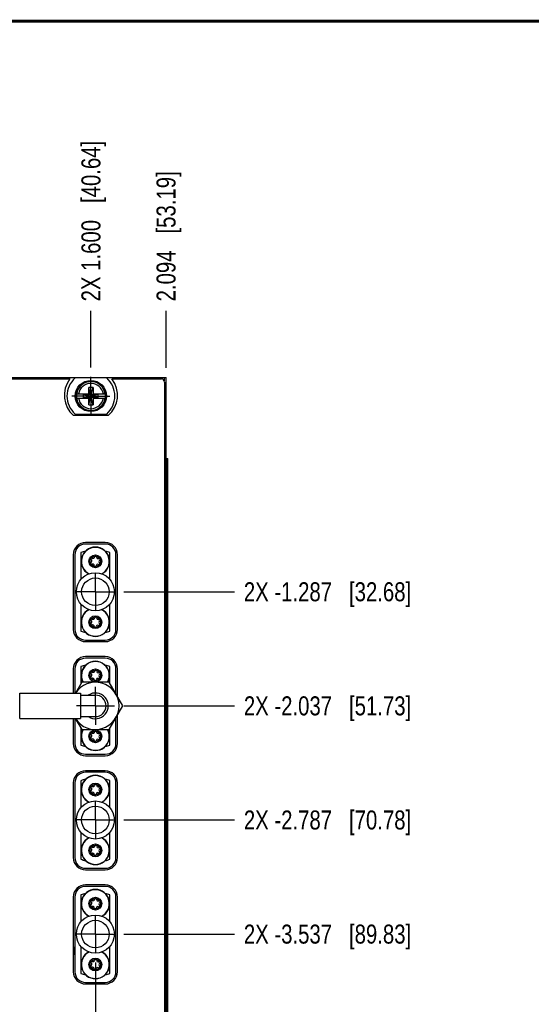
# Model space of a CAD drawing. Header units: inches. Extents: x 0.2 to 16.8, y 0.2 to 10.8.
# Tile 6 of 20: x 5.5 to 8.9, y 4.3 to 10.8. Entities that reach past the tile are written whole.
import ezdxf

# ---------------------------------------------------------------- set-up
doc = ezdxf.new("R2010")
doc.units = ezdxf.units.IN
doc.header["$LTSCALE"] = 0.935
doc.header["$MEASUREMENT"] = 0
doc.linetypes.add('CENTER', pattern=[0.6, 0.375, -0.075, 0.075, -0.075])
doc.layers.get('0').update_dxf_attribs({"linetype": 'CONTINUOUS'})
doc.layers.add('02___PRT_ALL_AXES', color=7, linetype='CONTINUOUS')
doc.layers.add('DIMENSIONS', color=7, linetype='CONTINUOUS')
doc.styles.get("Standard").update_dxf_attribs({"font": 'txt', "width": 0.8})
doc.dimstyles.new('DIMSTYLE_1', dxfattribs={"dimtxt": 0.125, "dimasz": 0.18, "dimexe": 0.18, "dimexo": 0.0625, "dimgap": 0.09, "dimtad": 0, "dimtih": 1, "dimtoh": 1, "dimdec": 3, "dimzin": 4, "dimdsep": 46, "dimtxsty": 'STANDARD', "dimblk": '_FILLED', "dimblk1": '_FILLED', "dimblk2": '_FILLED', "dimcen": 0.09, "dimadec": 0, "dimazin": 0, "dimtp": 0.01, "dimtm": 0.01, "dimtfac": 1, "dimtdec": 3, "dimtofl": 0, "dimtmove": 0, "dimatfit": 3, "dimldrblk": '_FILLED', "dimfxl": 1, "dimtolj": 1, "dimtzin": 4, "dimarcsym": 0})

# ---------------------------------------------------------------- blocks, each defined once
blk = doc.blocks.new('*D8')
at = {"layer": 'DIMENSIONS', "color": 2, "linetype": 'CONTINUOUS'}
blk.add_line((6.2168, 7.0086), (6.9431, 7.0086), dxfattribs=at)
at = {"layer": 'DIMENSIONS', "color": 2, "linetype": 'CONTINUOUS', "insert": (7.0056, 7.0711), "char_height": 0.125, "width": 1.725, "attachment_point": 1, "line_spacing_factor": 0.9}
blk.add_mtext('2X -1.287{\\Ftxt.shx;\\W1.000000;\\H0.125000; }[32.68]', dxfattribs=at)
blk = doc.blocks.new('_FILLED')
at = {"color": 0, "linetype": 'BYBLOCK'}
blk.add_solid([(0, 0), (-1, 0.174), (-1, -0.174)], dxfattribs=at)
blk = doc.blocks.new('*D9')
at = {"layer": 'DIMENSIONS', "color": 2, "linetype": 'CONTINUOUS'}
blk.add_line((6.2168, 6.2586), (6.9431, 6.2586), dxfattribs=at)
at = {"layer": 'DIMENSIONS', "color": 2, "linetype": 'CONTINUOUS', "insert": (7.0056, 6.3211), "char_height": 0.125, "width": 1.725, "attachment_point": 1, "line_spacing_factor": 0.9}
blk.add_mtext('2X -2.037{\\Ftxt.shx;\\W1.000000;\\H0.125000; }[51.73]', dxfattribs=at)
blk = doc.blocks.new('*D10')
at = {"layer": 'DIMENSIONS', "color": 2, "linetype": 'CONTINUOUS'}
blk.add_line((6.2168, 5.5086), (6.9431, 5.5086), dxfattribs=at)
at = {"layer": 'DIMENSIONS', "color": 2, "linetype": 'CONTINUOUS', "insert": (7.0056, 5.5711), "char_height": 0.125, "width": 1.725, "attachment_point": 1, "line_spacing_factor": 0.9}
blk.add_mtext('2X -2.787{\\Ftxt.shx;\\W1.000000;\\H0.125000; }[70.78]', dxfattribs=at)
blk = doc.blocks.new('*D11')
at = {"layer": 'DIMENSIONS', "color": 2, "linetype": 'CONTINUOUS'}
blk.add_line((6.2168, 4.7586), (6.9431, 4.7586), dxfattribs=at)
at = {"layer": 'DIMENSIONS', "color": 2, "linetype": 'CONTINUOUS', "insert": (7.0056, 4.8211), "char_height": 0.125, "width": 1.725, "attachment_point": 1, "line_spacing_factor": 0.9}
blk.add_mtext('2X -3.537{\\Ftxt.shx;\\W1.000000;\\H0.125000; }[89.83]', dxfattribs=at)
blk = doc.blocks.new('*D15')
at = {"layer": 'DIMENSIONS', "color": 2, "linetype": 'CONTINUOUS'}
blk.add_line((5.9999, 8.4827), (5.9999, 8.8546), dxfattribs=at)
at = {"layer": 'DIMENSIONS', "color": 2, "linetype": 'CONTINUOUS', "insert": (5.9374, 8.9171), "char_height": 0.125, "width": 1.625, "attachment_point": 1, "rotation": 90, "line_spacing_factor": 0.9}
blk.add_mtext('2X 1.600{\\Ftxt.shx;\\W1.000000;\\H0.125000; }[40.64]', dxfattribs=at)
blk = doc.blocks.new('*D17')
at = {"layer": 'DIMENSIONS', "color": 2, "linetype": 'CONTINUOUS'}
blk.add_line((6.4939, 8.4796), (6.4939, 8.8546), dxfattribs=at)
at = {"layer": 'DIMENSIONS', "color": 2, "linetype": 'CONTINUOUS', "insert": (6.4314, 8.9171), "char_height": 0.125, "width": 1.325, "attachment_point": 1, "rotation": 90, "line_spacing_factor": 0.9}
blk.add_mtext('2.094{\\Ftxt.shx;\\W1.000000;\\H0.125000; }[53.19]', dxfattribs=at)
blk = doc.blocks.new('*D20')
at = {"layer": 'DIMENSIONS', "color": 2, "linetype": 'CONTINUOUS'}
blk.add_line((6.0292, 4.571), (6.0292, 2.8372), dxfattribs=at)
at = {"layer": 'DIMENSIONS', "color": 2, "linetype": 'CONTINUOUS', "insert": (5.9667, 2.7747), "char_height": 0.125, "width": 1.625, "attachment_point": 3, "rotation": 90, "line_spacing_factor": 0.9}
blk.add_mtext('4X 1.629{\\Ftxt.shx;\\W1.000000;\\H0.125000; }[41.39]', dxfattribs=at)

msp = doc.modelspace()

# ---------------------------------------------------------------- linework, layer by layer
at = {"color": 6, "linetype": 'CONTINUOUS'}
for p, q in [((4.1059, 8.4171), (6.4939, 8.4171)), ((6.0942, 7.3221), (5.9642, 7.3221)), ((5.8942, 7.2521), (5.8942, 6.7611)), ((6.1642, 6.7611), (6.1642, 7.2521)), ((5.9642, 6.6911), (6.0942, 6.6911)), ((6.0942, 6.5721), (5.9642, 6.5721)), ((5.8942, 6.5021), (5.8942, 6.3411)), ((6.1642, 6.3376), (6.1642, 6.5021)), ((5.8942, 6.1761), (5.8942, 6.0111)), ((6.1642, 6.0111), (6.1642, 6.1803)), ((5.9642, 5.9411), (6.0942, 5.9411)), ((6.0942, 5.8221), (5.9642, 5.8221)), ((5.8942, 5.7521), (5.8942, 5.2611)), ((6.1642, 5.2611), (6.1642, 5.7521)), ((5.9642, 5.1911), (6.0942, 5.1911)), ((6.0942, 5.0721), (5.9642, 5.0721)), ((5.8942, 5.0021), (5.8942, 4.5111)), ((6.1642, 4.5111), (6.1642, 5.0021)), ((5.9642, 4.4411), (6.0942, 4.4411))]:
    msp.add_line(p, q, dxfattribs=at)
at = {"color": 7, "linetype": 'CONTINUOUS'}
for p, q in [((6.1036, 8.4136), (5.8961, 8.4136)), ((5.3376, 8.4071), (5.8622, 8.4071)), ((5.9861, 8.3089), (5.9861, 8.3522)), ((6.0137, 8.3522), (5.9861, 8.3522)), ((5.9861, 8.238), (6.0129, 8.349)), ((6.0137, 8.238), (5.9869, 8.349)), ((6.0137, 8.3522), (6.0137, 8.3089)), ((6.1376, 8.4071), (6.4639, 8.4071)), ((6.4839, 8.3871), (6.4839, 3.3821)), ((5.9052, 8.3089), (5.9882, 8.3089)), ((5.9514, 8.2834), (5.9514, 8.3068)), ((5.9514, 8.2834), (6.0484, 8.3068)), ((5.9514, 8.3068), (5.9882, 8.3068)), ((5.9514, 8.3068), (6.0484, 8.2834)), ((5.9882, 8.3068), (5.9882, 8.3089)), ((5.9882, 8.2834), (6.0116, 8.3068)), ((6.0116, 8.2834), (5.9882, 8.3068)), ((6.0116, 8.3068), (6.0116, 8.3089)), ((6.0116, 8.3089), (6.0945, 8.3089)), ((6.0116, 8.3068), (6.0484, 8.3068)), ((6.0484, 8.2834), (6.0484, 8.3068)), ((5.9052, 8.2813), (5.9882, 8.2813)), ((5.9882, 8.2834), (5.9514, 8.2834)), ((5.9861, 8.238), (5.9861, 8.2813)), ((5.9861, 8.238), (6.0137, 8.238)), ((5.9882, 8.2834), (5.9882, 8.2813)), ((6.0116, 8.2834), (6.0116, 8.2813)), ((6.0484, 8.2834), (6.0116, 8.2834)), ((6.0116, 8.2813), (6.0945, 8.2813)), ((6.0137, 8.2813), (6.0137, 8.238)), ((6.1136, 8.1661), (5.8861, 8.1661)), ((5.8961, 8.1766), (6.1036, 8.1766)), ((6.4939, 7.8851), (6.5054, 7.8851)), ((6.5056, 3.8851), (6.5056, 7.8851)), ((6.0942, 7.3321), (5.9642, 7.3321)), ((5.8842, 7.2521), (5.8842, 6.7611)), ((5.9342, 7.2667), (5.9342, 7.0898)), ((6.1242, 7.0898), (6.1242, 7.2667)), ((6.1742, 6.7611), (6.1742, 7.2521)), ((5.9342, 6.9274), (5.9342, 6.7505)), ((6.1242, 6.7505), (6.1242, 6.9274)), ((5.9642, 6.6811), (6.0942, 6.6811)), ((6.0942, 6.5821), (5.9642, 6.5821)), ((5.8842, 6.5021), (5.8842, 6.3411)), ((5.9342, 6.5167), (5.9342, 6.4047)), ((6.1242, 6.4076), (6.1242, 6.5167)), ((6.1742, 6.3202), (6.1742, 6.5021)), ((5.9401, 6.4148), (5.8975, 6.3411)), ((6.1201, 6.4148), (5.9401, 6.4148)), ((6.2094, 6.2586), (6.1201, 6.4148)), ((5.5315, 6.1761), (5.5315, 6.3411)), ((5.5315, 6.3411), (5.9315, 6.3411)), ((5.9315, 6.3411), (5.9315, 6.1761)), ((5.9315, 6.3291), (6.0292, 6.3291)), ((6.1192, 6.1023), (6.2094, 6.2586)), ((5.5315, 6.1761), (5.9315, 6.1761)), ((5.8842, 6.1761), (5.8842, 6.0111)), ((5.897, 6.1761), (5.9392, 6.1023)), ((5.9315, 6.1881), (6.0292, 6.1881)), ((6.1742, 6.0111), (6.1742, 6.1976)), ((5.9342, 6.1111), (5.9342, 6.0005)), ((5.9392, 6.1023), (6.1192, 6.1023)), ((6.1242, 6.0005), (6.1242, 6.111)), ((5.9642, 5.9311), (6.0942, 5.9311)), ((6.0942, 5.8321), (5.9642, 5.8321)), ((5.9342, 5.7667), (5.9342, 5.5898)), ((6.1242, 5.5898), (6.1242, 5.7667)), ((5.8842, 5.7521), (5.8842, 5.2611)), ((6.1742, 5.2611), (6.1742, 5.7521)), ((5.9342, 5.4274), (5.9342, 5.2505)), ((6.1242, 5.2505), (6.1242, 5.4274)), ((5.9642, 5.1811), (6.0942, 5.1811)), ((6.0942, 5.0821), (5.9642, 5.0821)), ((5.8842, 5.0021), (5.8842, 4.5111)), ((5.9342, 5.0167), (5.9342, 4.8398)), ((6.1242, 4.8398), (6.1242, 5.0167)), ((6.1742, 4.5111), (6.1742, 5.0021)), ((5.9342, 4.6774), (5.9342, 4.5005)), ((6.1242, 4.5005), (6.1242, 4.6774)), ((5.9642, 4.4311), (6.0942, 4.4311))]:
    msp.add_line(p, q, dxfattribs=at)
at = {"color": 9, "linetype": 'CONTINUOUS'}
for p, q in [((6.4819, 8.4171), (6.4819, 8.3955)), ((6.4939, 3.3501), (6.4939, 8.4171)), ((6.4968, 3.8851), (6.4968, 7.8851))]:
    msp.add_line(p, q, dxfattribs=at)
at = {"color": 7, "linetype": 'CONTINUOUS', "const_width": 0.02}
msp.add_lwpolyline([(16.75, 10.7586), (0.25, 10.7586)], dxfattribs=at)
at = {"color": 7, "linetype": 'CONTINUOUS'}
for centre, radius in [((5.9999, 8.2951), 0.1025), ((5.9999, 8.2951), 0.098), ((6.0292, 7.2086), 0.0424), ((6.0292, 7.2086), 0.0344), ((6.0292, 7.0086), 0.125), ((6.0292, 7.0086), 0.0905), ((6.0292, 6.8086), 0.0424), ((6.0292, 6.8086), 0.0344), ((6.0292, 6.4586), 0.0424), ((6.0292, 6.4586), 0.0344), ((6.0292, 6.0586), 0.0424), ((6.0292, 6.0586), 0.0344), ((6.0292, 5.7086), 0.0424), ((6.0292, 5.7086), 0.0344), ((6.0292, 5.5086), 0.125), ((6.0292, 5.5086), 0.0905), ((6.0292, 5.3086), 0.0424), ((6.0292, 5.3086), 0.0344), ((6.0292, 4.9586), 0.0424), ((6.0292, 4.9586), 0.0344), ((6.0292, 4.7586), 0.125), ((6.0292, 4.7586), 0.0905), ((6.0292, 4.5586), 0.0424), ((6.0292, 4.5586), 0.0344)]:
    msp.add_circle(centre, radius, dxfattribs=at)
for centre, radius, start, end in [((5.9999, 8.2951), 0.1575, 131.20295, 228.79705), ((5.9999, 8.2951), 0.1575, 311.20295, 48.79705), ((5.9999, 8.2991), 0.175, 141.89221, 229.4642), ((5.9999, 8.2991), 0.175, 310.5358, 38.10779), ((6.4639, 8.3871), 0.02, 0, 90), ((5.9999, 8.2951), 0.0956, 171.71661, 188.28339), ((5.9999, 8.2951), 0.0956, 351.71661, 8.28339), ((5.9642, 7.2521), 0.08, 90, 180), ((6.0942, 7.2521), 0.08, 0, 90), ((6.0292, 7.0086), 0.275, 103.64908, 110.20955), ((6.0292, 7.2086), 0.0935, 297.5787, 242.38363), ((6.0292, 7.0086), 0.275, 69.79045, 76.34369), ((6.0039, 7.1958), 0.00591, 123.66417, 289.92438), ((6.0055, 7.2241), 0.00591, 63.66417, 229.92438), ((5.9941, 7.2106), 0.0118, 303.66417, 49.92438), ((6.01, 7.1792), 0.0118, 3.66417, 109.92438), ((6.0134, 7.24), 0.0118, 243.66417, 349.92438), ((6.0308, 7.2369), 0.00591, 3.66417, 169.92438), ((6.0451, 7.1772), 0.0118, 63.66417, 169.92438), ((6.0485, 7.238), 0.0118, 183.66417, 289.92438), ((6.0529, 7.1931), 0.00591, 243.66417, 49.92438), ((6.0545, 7.2214), 0.00591, 303.66417, 109.92438), ((6.0644, 7.2066), 0.0118, 123.66417, 229.92438), ((6.0276, 7.1803), 0.00591, 183.66417, 349.92438), ((6.0292, 6.8086), 0.0935, 117.63497, 62.7793), ((6.0039, 6.7958), 0.00591, 123.66417, 289.92438), ((6.0055, 6.8241), 0.00591, 63.66417, 229.92438), ((5.9941, 6.8106), 0.0118, 303.66417, 49.92438), ((6.0134, 6.84), 0.0118, 243.66417, 349.92438), ((6.0308, 6.8369), 0.00591, 3.66417, 169.92438), ((6.0485, 6.838), 0.0118, 183.66417, 289.92438), ((6.0529, 6.7931), 0.00591, 243.66417, 49.92438), ((6.0545, 6.8214), 0.00591, 303.66417, 109.92438), ((6.0644, 6.8066), 0.0118, 123.66417, 229.92438), ((5.9642, 6.7611), 0.08, 180, 270), ((6.0292, 7.0086), 0.275, 249.79045, 256.34991), ((6.01, 6.7792), 0.0118, 3.66417, 109.92438), ((6.0276, 6.7803), 0.00591, 183.66417, 349.92438), ((6.0451, 6.7772), 0.0118, 63.66417, 169.92438), ((6.0942, 6.7611), 0.08, 270, 360), ((6.0292, 7.0086), 0.275, 283.6602, 290.20955), ((5.9642, 6.5021), 0.08, 90, 180), ((6.0292, 6.4586), 0.0935, 331.96474, 208.19155), ((6.0942, 6.5021), 0.08, 0, 90), ((6.0292, 6.2586), 0.275, 103.66697, 110.20955), ((6.0055, 6.4741), 0.00591, 63.66417, 229.92438), ((6.0134, 6.49), 0.0118, 243.66417, 349.92438), ((6.0308, 6.4869), 0.00591, 3.66417, 169.92438), ((6.0485, 6.488), 0.0118, 183.66417, 289.92438), ((6.0545, 6.4714), 0.00591, 303.66417, 109.92438), ((6.0292, 6.2586), 0.275, 69.79045, 76.33229), ((6.0292, 6.2586), 0.1554, 212.0657, 147.922), ((6.0039, 6.4458), 0.00591, 123.66417, 289.92438), ((5.9941, 6.4606), 0.0118, 303.66417, 49.92438), ((6.01, 6.4292), 0.0118, 3.66417, 109.92438), ((6.0276, 6.4303), 0.00591, 183.66417, 349.92438), ((6.0451, 6.4272), 0.0118, 63.66417, 169.92438), ((6.0529, 6.4431), 0.00591, 243.66417, 49.92438), ((6.0644, 6.4566), 0.0118, 123.66417, 229.92438), ((6.0292, 6.2586), 0.0845, 236.54855, 123.45135), ((6.0292, 6.2586), 0.0705, 270, 90), ((6.0292, 6.0586), 0.0935, 152.09888, 28.19155), ((6.0134, 6.09), 0.0118, 243.66417, 349.92438), ((6.0308, 6.0869), 0.00591, 3.66417, 169.92438), ((6.0485, 6.088), 0.0118, 183.66417, 289.92438), ((6.0039, 6.0458), 0.00591, 123.66417, 289.92438), ((6.0055, 6.0741), 0.00591, 63.66417, 229.92438), ((5.9941, 6.0606), 0.0118, 303.66417, 49.92438), ((6.01, 6.0292), 0.0118, 3.66417, 109.92438), ((6.0276, 6.0303), 0.00591, 183.66417, 349.92438), ((6.0451, 6.0272), 0.0118, 63.66417, 169.92438), ((6.0529, 6.0431), 0.00591, 243.66417, 49.92438), ((6.0545, 6.0714), 0.00591, 303.66417, 109.92438), ((6.0644, 6.0566), 0.0118, 123.66417, 229.92438), ((5.9642, 6.0111), 0.08, 180, 270), ((6.0292, 6.2586), 0.275, 249.79045, 256.32959), ((6.0942, 6.0111), 0.08, 270, 360), ((6.0292, 6.2586), 0.275, 283.67656, 290.20955), ((5.9642, 5.7521), 0.08, 90, 180), ((6.0942, 5.7521), 0.08, 0, 90), ((6.0292, 5.5086), 0.275, 103.66697, 110.20955), ((6.0292, 5.7086), 0.0935, 297.5787, 242.7793), ((6.0292, 5.5086), 0.275, 69.79045, 76.33229), ((6.0039, 5.6958), 0.00591, 123.66417, 289.92438), ((6.0055, 5.7241), 0.00591, 63.66417, 229.92438), ((5.9941, 5.7106), 0.0118, 303.66417, 49.92438), ((6.0134, 5.74), 0.0118, 243.66417, 349.92438), ((6.0308, 5.7369), 0.00591, 3.66417, 169.92438), ((6.0485, 5.738), 0.0118, 183.66417, 289.92438), ((6.0529, 5.6931), 0.00591, 243.66417, 49.92438), ((6.0545, 5.7214), 0.00591, 303.66417, 109.92438), ((6.0644, 5.7066), 0.0118, 123.66417, 229.92438), ((6.01, 5.6792), 0.0118, 3.66417, 109.92438), ((6.0276, 5.6803), 0.00591, 183.66417, 349.92438), ((6.0451, 5.6772), 0.0118, 63.66417, 169.92438), ((6.0292, 5.3086), 0.0935, 117.6501, 62.7793), ((6.0055, 5.3241), 0.00591, 63.66417, 229.92438), ((5.9941, 5.3106), 0.0118, 303.66417, 49.92438), ((6.0134, 5.34), 0.0118, 243.66417, 349.92438), ((6.0308, 5.3369), 0.00591, 3.66417, 169.92438), ((6.0485, 5.338), 0.0118, 183.66417, 289.92438), ((6.0545, 5.3214), 0.00591, 303.66417, 109.92438), ((6.0644, 5.3066), 0.0118, 123.66417, 229.92438), ((5.9642, 5.2611), 0.08, 180, 270), ((6.0292, 5.5086), 0.275, 249.79045, 256.33229), ((6.0039, 5.2958), 0.00591, 123.66417, 289.92438), ((6.01, 5.2792), 0.0118, 3.66417, 109.92438), ((6.0276, 5.2803), 0.00591, 183.66417, 349.92438), ((6.0451, 5.2772), 0.0118, 63.66417, 169.92438), ((6.0529, 5.2931), 0.00591, 243.66417, 49.92438), ((6.0942, 5.2611), 0.08, 270, 360), ((6.0292, 5.5086), 0.275, 283.66697, 290.20955), ((5.9642, 5.0021), 0.08, 90, 180), ((6.0292, 4.9586), 0.0935, 297.5787, 242.7793), ((6.0942, 5.0021), 0.08, 0, 90), ((6.0292, 4.7586), 0.275, 103.66697, 110.20955), ((6.0134, 4.99), 0.0118, 243.66417, 349.92438), ((6.0308, 4.9869), 0.00591, 3.66417, 169.92438), ((6.0485, 4.988), 0.0118, 183.66417, 289.92438), ((6.0292, 4.7586), 0.275, 69.79045, 76.33229), ((6.0039, 4.9458), 0.00591, 123.66417, 289.92438), ((6.0055, 4.9741), 0.00591, 63.66417, 229.92438), ((5.9941, 4.9606), 0.0118, 303.66417, 49.92438), ((6.01, 4.9292), 0.0118, 3.66417, 109.92438), ((6.0276, 4.9303), 0.00591, 183.66417, 349.92438), ((6.0451, 4.9272), 0.0118, 63.66417, 169.92438), ((6.0529, 4.9431), 0.00591, 243.66417, 49.92438), ((6.0545, 4.9714), 0.00591, 303.66417, 109.92438), ((6.0644, 4.9566), 0.0118, 123.66417, 229.92438), ((6.0292, 4.5586), 0.0935, 117.6501, 62.7793), ((6.0039, 4.5458), 0.00591, 123.66417, 289.92438), ((6.0055, 4.5741), 0.00591, 63.66417, 229.92438), ((5.9941, 4.5606), 0.0118, 303.66417, 49.92438), ((6.01, 4.5292), 0.0118, 3.66417, 109.92438), ((6.0134, 4.59), 0.0118, 243.66417, 349.92438), ((6.0308, 4.5869), 0.00591, 3.66417, 169.92438), ((6.0451, 4.5272), 0.0118, 63.66417, 169.92438), ((6.0485, 4.588), 0.0118, 183.66417, 289.92438), ((6.0529, 4.5431), 0.00591, 243.66417, 49.92438), ((6.0545, 4.5714), 0.00591, 303.66417, 109.92438), ((6.0644, 4.5566), 0.0118, 123.66417, 229.92438), ((5.9642, 4.5111), 0.08, 180, 270), ((6.0292, 4.7586), 0.275, 249.79045, 256.33229), ((6.0276, 4.5303), 0.00591, 183.66417, 349.92438), ((6.0942, 4.5111), 0.08, 270, 360), ((6.0292, 4.7586), 0.275, 283.66697, 290.20955)]:
    msp.add_arc(centre, radius, start, end, dxfattribs=at)
at = {"color": 9, "linetype": 'CONTINUOUS'}
for centre, radius, start, end in [((5.9999, 8.2951), 0.0947, 8.36374, 171.63626), ((5.9999, 8.2951), 0.0832, 9.53359, 170.46641), ((5.9999, 8.2951), 0.0947, 188.36374, 351.63626), ((5.9999, 8.2951), 0.0832, 189.53359, 350.46641), ((6.0292, 7.2086), 0.0917, 296.79427, 243.39168), ((6.0292, 6.8086), 0.0917, 116.79427, 63.40212), ((6.0292, 6.4586), 0.0917, 331.50713, 208.49699), ((6.0292, 6.0586), 0.0917, 151.91449, 28.48928), ((6.0292, 5.7086), 0.0917, 296.79427, 243.39487), ((6.0292, 5.3086), 0.0917, 116.79427, 63.39499), ((6.0292, 4.9586), 0.0917, 296.79427, 243.39487), ((6.0292, 4.5586), 0.0917, 116.79427, 63.39499)]:
    msp.add_arc(centre, radius, start, end, dxfattribs=at)
at = {"color": 6, "linetype": 'CONTINUOUS'}
for centre, radius, start, end in [((5.9642, 7.2521), 0.07, 90, 180), ((6.0942, 7.2521), 0.07, 0, 90), ((5.9642, 6.7611), 0.07, 180, 270), ((6.0942, 6.7611), 0.07, 270, 360), ((5.9642, 6.5021), 0.07, 90, 180), ((6.0942, 6.5021), 0.07, 0, 90), ((5.9642, 6.0111), 0.07, 180, 270), ((6.0942, 6.0111), 0.07, 270, 360), ((5.9642, 5.7521), 0.07, 90, 180), ((6.0942, 5.7521), 0.07, 0, 90), ((5.9642, 5.2611), 0.07, 180, 270), ((6.0942, 5.2611), 0.07, 270, 360), ((5.9642, 5.0021), 0.07, 90, 180), ((6.0942, 5.0021), 0.07, 0, 90), ((5.7512, 4.6486), 0.1385, 344.14847, 15.85186), ((5.9642, 4.5111), 0.07, 180, 270), ((6.0942, 4.5111), 0.07, 270, 360)]:
    msp.add_arc(centre, radius, start, end, dxfattribs=at)
at = {"layer": '02___PRT_ALL_AXES', "color": 7, "linetype": 'CENTER'}
for p, q in [((5.9999, 8.2951), (5.9999, 8.4202)), ((5.9999, 8.2951), (5.8748, 8.2951)), ((5.9999, 8.2951), (5.9999, 8.17)), ((5.9999, 8.2951), (6.125, 8.2951)), ((6.0292, 7.0086), (6.0292, 7.1337)), ((6.0292, 7.0086), (5.9041, 7.0086)), ((6.0292, 7.0086), (6.0292, 6.8835)), ((6.0292, 7.0086), (6.1543, 7.0086)), ((6.0292, 6.2586), (6.0292, 6.3837)), ((6.0292, 6.2586), (5.9041, 6.2586)), ((6.0292, 6.2586), (6.1543, 6.2586)), ((6.0292, 6.2586), (6.0292, 6.1335)), ((6.0292, 5.5086), (6.0292, 5.6337)), ((6.0292, 5.5086), (5.9041, 5.5086)), ((6.0292, 5.5086), (6.1543, 5.5086)), ((6.0292, 5.5086), (6.0292, 5.3835)), ((6.0292, 4.7586), (6.0292, 4.8837)), ((6.0292, 4.7586), (5.9041, 4.7586)), ((6.0292, 4.7586), (6.1543, 4.7586)), ((6.0292, 4.7586), (6.0292, 4.6335))]:
    msp.add_line(p, q, dxfattribs=at)

# ---------------------------------------------------------------- dimensions: what is measured, and where the dimension line sits
at = {"layer": 'DIMENSIONS', "color": 2, "linetype": 'CONTINUOUS'}
for feature_location, offset, dtype, origin, text, picture, middle in [((5.9999, 8.4827), (0, 0.3719), 1, (4.3999, 8.4202), '2X <>', '*D15', (5.9999, 9.7296)), ((6.21683, 7.00859), (0.72625, 0), 0, (6.15433, 8.2951), '2X -<>', '*D8', (7.86808, 7.00859)), ((6.21683, 6.25859), (0.72625, 0), 0, (6.15433, 8.2951), '2X -<>', '*D9', (7.86808, 6.25859)), ((6.21683, 5.50859), (0.72625, 0), 0, (6.15433, 8.2951), '2X -<>', '*D10', (7.86808, 5.50859)), ((6.21683, 4.75859), (0.72625, 0), 0, (6.15433, 8.2951), '2X -<>', '*D11', (7.86808, 4.75859)), ((6.0292, 4.571), (0, -1.7338), 1, (4.3999, 4.6335), '4X <>', '*D20', (6.1636, 1.7834))]:
    dim = msp.add_ordinate_dim(feature_location=feature_location, offset=offset, dtype=dtype, origin=origin, text=text, dimstyle='DIMSTYLE_1', dxfattribs=at)
    dim.commit()
    dim.dimension.update_dxf_attribs({"geometry": picture, "text_midpoint": middle})
dim = msp.add_ordinate_dim(feature_location=(6.4939, 8.4796), offset=(0, 0.375), dtype=1, origin=(4.3999, 8.4171), dimstyle='DIMSTYLE_1', dxfattribs=at)
dim.commit()
dim.dimension.update_dxf_attribs({"geometry": '*D17', "text_midpoint": (6.4939, 9.5796)})

doc.saveas('drawing.dxf')
